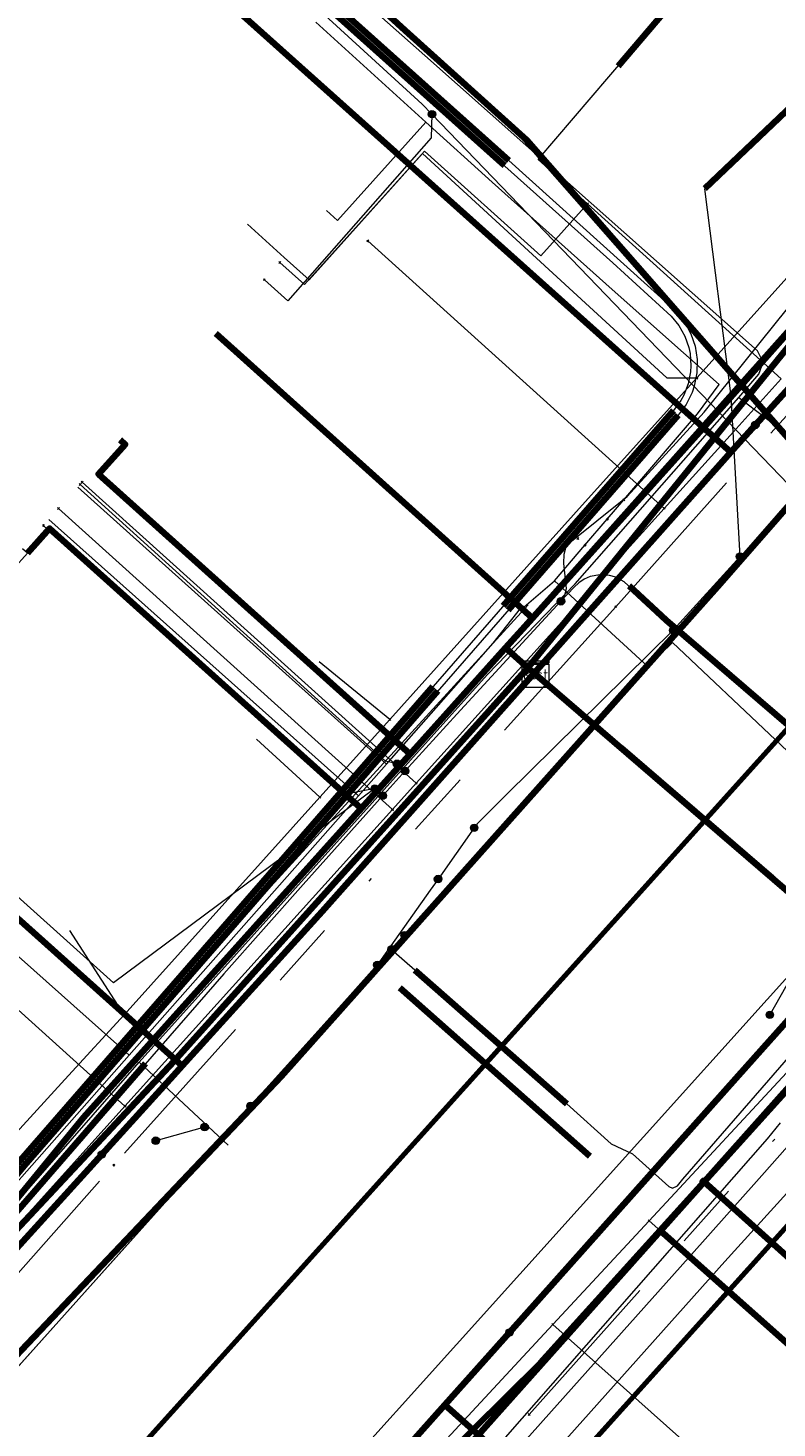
# Model space of a CAD drawing. Header units: metres. Extents: x 98902 to 136161, y 449037 to 499677.
# Tile 143 of 200: x 113537 to 113559, y 483489 to 483532. Entities that reach past the tile are written whole.
import ezdxf
from ezdxf.enums import TextEntityAlignment as Align
from ezdxf.lldxf.tags import DXFTag

# ---------------------------------------------------------------- set-up
doc = ezdxf.new("R2010")
doc.units = ezdxf.units.M
doc.linetypes.add('RI-OVERIG', pattern=[17, 5, -2, 2, -2, 0, -2, 2, -2])
for name, color, linetype, lineweight in [('B-WE-KL-DATA-G', 90, 'KL-DATA-N', 18), ('B-WE-KL-DATA_DUCT-G', 90, 'Continuous', 100), ('B-WE-KL-DATA_HULPSTUK-S', 90, 'Continuous', 25), ('B-WE-KL-DATA_KABELBED-G', 90, 'Continuous', 100), ('B-WE-KL-DATA_MANTELBUIS-G', 90, 'Continuous', 100), ('B-WE-KL-ET_LS-G', 190, 'KL-LS-N', 18), ('B-WE-KL-ET_LS_HULPSTUK-S', 190, 'Continuous', 25), ('B-WE-KL-ET_LS_MANTELBUIS-G', 190, 'Continuous', 100), ('B-WE-KL-ET_MS-G', 130, 'KL-MS-N', 18), ('B-WE-KL-ET_MS_MANTELBUIS-G', 130, 'Continuous', 100), ('B-WE-KL-GAS_LD-G', 50, 'KL-GAS-LD-N', 18), ('B-WE-KL-GAS_LD_HULPSTUK-S', 50, 'Continuous', 25), ('B-WE-KL-GAS_LD_MANTELBUIS-G', 50, 'Continuous', 100), ('B-WE-KL-WATER-G', 170, 'KL-WATER-N', 18), ('B-WE-KL-WATER_HULPSTUK-S', 170, 'Continuous', 25), ('B-WE-OG-INFO-G', 7, 'Continuous', 18), ('B-WE-RI-VRIJVERVAL-G', 210, 'RI-OVERIG', 18), ('B-WE-RI-VRIJVERVAL_HULPSTUK-S', 210, 'Continuous', 25)]:
    doc.layers.add(name, color=color, linetype=linetype, lineweight=lineweight)
doc.layers.add('B-WE-OG-INFO_EIS VOORZORGSMAATREGEL-GV', color=7, linetype='Continuous', lineweight=70, true_color=0xfa194b)
doc.styles.add('NLCS-ISO', font='NLCS-ISO.ttf')
doc.styles.get("Standard").update_dxf_attribs({"font": 'arial.ttf'})
tags = doc.linetypes.add('KL-DATA-N', pattern='A,4,-1,[101,NLCS.SHX,S=0.5,R=0,X=0,Y=0],-1,4,-1,["D",Standard,S=1,R=0,X=-0.25,Y=-0.5],-1.5', length=12.5).pattern_tags.tags
tags[18] = DXFTag(74, 10)
tags = doc.linetypes.add('KL-GAS-LD-N', pattern='A,4,-1,[69,NLCS.SHX,S=0.5,R=0,X=0,Y=0],-1,4,-1,["L",Standard,S=1,R=0,X=0.25,Y=-0.5],-2', length=13).pattern_tags.tags
tags[18] = DXFTag(74, 10)
tags = doc.linetypes.add('KL-LS-N', pattern='A,4,-1,[103,NLCS.SHX,S=0.75,R=0,X=0,Y=0],-1,4,-1,["L",Standard,S=1,R=0,X=0,Y=-0.5],-2', length=13).pattern_tags.tags
tags[18] = DXFTag(74, 10)
tags = doc.linetypes.add('KL-MS-N', pattern='A,4,-1,[103,NLCS.SHX,S=0.75,R=0,X=0,Y=0],-1,4,-1,["M",Standard,S=1,R=0,X=0,Y=-0.5],-2', length=13).pattern_tags.tags
tags[18] = DXFTag(74, 10)
doc.linetypes.add('KL-WATER-N', pattern='A,7,-0.5,[168,NLCS.SHX,S=0.75,R=0,X=0.75,Y=0],-2', length=9.5)

# ---------------------------------------------------------------- blocks, each defined once
blk = doc.blocks.new('SKL-WTB_HULP_KAST-SO')
at = {"color": 0, "linetype": 'ByBlock', "lineweight": 18}
for points in [[(-2, 2), (2, 2), (2, 1.68), (-2, 1.68)], [(-2, 1.52), (2, 1.52), (2, -2), (-2, -2)]]:
    blk.add_lwpolyline(points, close=True, dxfattribs=at)
at = {"color": 0, "linetype": 'ByBlock', "lineweight": 18, "style": 'NLCS-ISO'}
blk.add_text('kast', height=1.5, dxfattribs=at).set_placement((0, 0), align=Align.MIDDLE_CENTER)
at = {"color": 0, "linetype": 'ByBlock', "lineweight": 18, "style": 'NLCS-ISO', "flags": 1}
for tag, p in [('TYPE', (2.5, 0)), ('OMSCHRIJVING', (2.5, -3)), ('LABEL', (2.5, -1.5))]:
    blk.add_attdef(tag, p, '', height=1, dxfattribs=at)
blk = doc.blocks.new('SKL-WTB_HULP_OVERIG-SO')
at = {"color": 0, "linetype": 'ByBlock', "lineweight": 18}
for points in [[(-0.14, 0.14), (0.14, -0.14)], [(0.14, 0.14), (-0.14, -0.14)]]:
    blk.add_lwpolyline(points, dxfattribs=at)
at = {"color": 0, "linetype": 'ByBlock', "lineweight": 18, "style": 'NLCS-ISO', "flags": 1}
for tag, p in [('TYPE', (1.5, 0)), ('OMSCHRIJVING', (1.5, -3)), ('LABEL', (1.5, -1.5))]:
    blk.add_attdef(tag, p, '', height=1, dxfattribs=at)
blk = doc.blocks.new('SKL-WTB_HULP_MOF-SO')
at = {"linetype": 'ByBlock', "lineweight": 18}
h = blk.add_hatch(color=0, dxfattribs=at)
h.dxf.hatch_style = 1
h.paths.add_polyline_path([(-0.5625, 0, 1), (0.5625, 0, 1)])
at = {"color": 0, "linetype": 'ByBlock', "lineweight": 18}
blk.add_circle((0, 0), 0.5625, dxfattribs=at)
at = {"color": 0, "linetype": 'ByBlock', "lineweight": 18, "style": 'NLCS-ISO', "flags": 1}
for tag, p in [('TYPE', (1.5, 0)), ('OMSCHRIJVING', (1.5, -3)), ('LABEL', (1.5, -1.5))]:
    blk.add_attdef(tag, p, '', height=1, dxfattribs=at)
blk = doc.blocks.new('SRI-HULP_OVERIG-SO')
at = {"color": 0, "linetype": 'ByBlock', "lineweight": 18}
for points in [[(-0.14, 0.14), (0.14, -0.14)], [(0.14, 0.14), (-0.14, -0.14)]]:
    blk.add_lwpolyline(points, dxfattribs=at)
at = {"color": 0, "linetype": 'ByBlock', "lineweight": 18, "style": 'NLCS-ISO', "flags": 1}
for tag, p in [('TYPE', (1.5, 0)), ('OMSCHRIJVING', (1.5, -3)), ('LABEL', (1.5, -1.5))]:
    blk.add_attdef(tag, p, '', height=1, dxfattribs=at)

msp = doc.modelspace()

# ---------------------------------------------------------------- linework, layer by layer
at = {"layer": 'B-WE-KL-DATA-G', "flags": 128}
for points in [[(113595.25, 483581.241), (113601.538, 483575.678), (113604.783, 483572.807), (113603.052, 483570.736), (113591.74, 483558.351), (113589.698, 483556.115), (113585.391, 483551.398), (113583.494, 483549.321), (113575.683, 483540.579), (113570.136, 483534.606), (113568.794, 483532.823), (113551.793, 483513.756), (113550.988, 483512.86), (113551.658, 483512.258), (113551.89, 483512.068)], [(113551.89, 483512.068), (113551.658, 483512.258), (113541.009, 483500.414), (113530.31, 483488.99), (113532.117, 483491.197), (113538.292, 483498.739), (113546.644, 483508.028), (113548.115, 483509.664), (113550.988, 483512.86), (113551.793, 483513.756), (113568.794, 483532.823), (113570.136, 483534.606), (113575.683, 483540.579), (113583.494, 483549.321), (113585.391, 483551.398), (113589.698, 483556.115), (113580.265, 483564.831)], [(113551.89, 483512.068), (113551.658, 483512.258), (113541.009, 483500.414), (113530.31, 483488.99), (113532.117, 483491.197), (113538.292, 483498.739), (113546.644, 483508.028), (113548.115, 483509.664), (113550.988, 483512.86), (113551.793, 483513.756), (113568.794, 483532.823), (113570.136, 483534.606), (113575.683, 483540.579), (113583.494, 483549.321), (113585.391, 483551.398), (113575.93, 483560.14)], [(113594.62, 483555.41), (113583.14, 483542.66), (113581.9, 483541.29), (113571.73, 483530.18), (113559.79, 483517.41), (113555.04, 483512.12), (113547.95, 483504.22)], [(113551.89, 483512.068), (113551.658, 483512.258), (113541.009, 483500.414), (113530.31, 483488.99), (113532.117, 483491.197), (113538.292, 483498.739), (113546.644, 483508.028), (113548.115, 483509.664), (113550.988, 483512.86), (113551.793, 483513.756), (113568.794, 483532.823), (113570.136, 483534.606), (113575.683, 483540.579), (113566.378, 483549.081)], [(113551.89, 483512.068), (113551.658, 483512.258), (113541.009, 483500.414), (113530.31, 483488.99), (113532.117, 483491.197), (113538.292, 483498.739), (113546.644, 483508.028), (113548.115, 483509.664), (113550.988, 483512.86), (113551.793, 483513.756), (113568.794, 483532.823), (113570.136, 483534.606), (113575.683, 483540.579), (113566.378, 483549.081)], [(113551.793, 483513.756), (113568.794, 483532.823), (113570.136, 483534.606)], [(113551.793, 483513.756), (113568.794, 483532.823), (113570.136, 483534.606)], [(113545.284, 483531.682), (113548.592, 483528.674)], [(113556.733, 483478.741), (113547.891, 483486.632), (113549.82, 483488.795), (113555.643, 483495.327), (113562.331, 483502.827), (113569.634, 483511.721), (113577.808, 483520.507), (113585.774, 483529.07), (113586.168, 483529.493), (113585.949, 483529.697)], [(113585.949, 483529.697), (113586.168, 483529.493), (113585.774, 483529.07), (113577.808, 483520.507), (113569.634, 483511.721), (113562.331, 483502.827), (113555.643, 483495.327), (113549.82, 483488.795), (113558.664, 483480.905)], [(113565.137, 483487.694), (113564.739, 483487.245), (113555.643, 483495.327), (113562.331, 483502.827), (113569.634, 483511.721), (113577.808, 483520.507), (113585.774, 483529.07), (113586.168, 483529.493), (113585.949, 483529.697)], [(113545.605, 483526.018), (113545.935, 483525.72), (113548.592, 483528.674)], [(113554.547, 483517.316), (113556.76, 483519.896), (113557.413, 483520.78), (113554.198, 483523.636), (113550.58, 483526.867), (113548.592, 483528.674)], [(113551.89, 483512.068), (113551.658, 483512.258), (113541.009, 483500.414), (113530.31, 483488.99), (113532.117, 483491.197), (113538.292, 483498.739), (113546.644, 483508.028), (113548.115, 483509.664), (113550.988, 483512.86), (113551.793, 483513.756), (113542.27, 483522.315)], [(113539.399, 483519.115), (113539.548, 483518.981), (113538.745, 483518.089), (113548.115, 483509.664), (113546.644, 483508.028), (113538.292, 483498.739), (113532.117, 483491.197), (113530.31, 483488.99), (113541.009, 483500.414), (113551.658, 483512.258), (113551.89, 483512.068)], [(113538.123, 483517.696), (113547.404, 483509.367)], [(113554.048, 483516.734), (113554.547, 483517.316)], [(113537.247, 483516.722), (113546.56, 483508.411)], [(113553.376, 483515.949), (113554.048, 483516.734)], [(113551.89, 483512.068), (113551.658, 483512.258), (113541.009, 483500.414), (113530.31, 483488.99), (113532.117, 483491.197), (113538.292, 483498.739), (113546.644, 483508.028), (113537.275, 483516.452), (113536.606, 483515.709), (113536.457, 483515.843)], [(113533.858, 483512.959), (113534.011, 483512.822), (113536.606, 483515.709), (113537.275, 483516.452), (113546.644, 483508.028), (113538.292, 483498.739), (113532.117, 483491.197), (113530.31, 483488.99), (113541.009, 483500.414), (113551.658, 483512.258), (113551.89, 483512.068)], [(113552.455, 483514.876), (113553.376, 483515.949)], [(113547.404, 483509.367), (113550.616, 483513.002), (113551.437, 483514.04), (113551.474, 483514.03), (113552.455, 483514.876)], [(113552.455, 483514.876), (113555.267, 483512.301), (113556.004, 483513.025), (113562.201, 483507.168), (113564.595, 483505.111)], [(113550.988, 483512.86), (113551.793, 483513.756)], [(113550.988, 483512.86), (113551.793, 483513.756)], [(113548.115, 483509.664), (113550.988, 483512.86)], [(113548.115, 483509.664), (113550.988, 483512.86)], [(113551.89, 483512.068), (113551.658, 483512.258), (113541.009, 483500.414), (113530.31, 483488.99), (113527.472, 483485.825), (113523.419, 483481.304), (113522.276, 483482.319), (113521.656, 483481.631), (113520.946, 483481.208), (113519.523, 483480.573), (113517.618, 483479.939), (113515.963, 483478.698), (113515.059, 483478.701), (113514.508, 483478.402), (113512.867, 483476.641), (113501.494, 483486.896), (113501.064, 483486.419)], [(113551.89, 483512.068), (113551.658, 483512.258), (113541.009, 483500.414), (113530.31, 483488.99), (113527.472, 483485.825), (113517.808, 483494.538)], [(113551.89, 483512.068), (113551.658, 483512.258), (113541.009, 483500.414), (113530.31, 483488.99), (113527.472, 483485.825), (113517.808, 483494.538)], [(113539.664, 483500.605), (113529.762, 483509.429), (113530.343, 483510.074)], [(113546.644, 483508.028), (113548.115, 483509.664)], [(113546.644, 483508.028), (113548.115, 483509.664)], [(113547.56, 483503.79), (113548.26, 483503.18), (113552.83, 483499.15), (113554.16, 483497.94), (113554.81, 483497.64), (113555.9, 483496.66), (113556.01, 483496.61), (113556.16, 483496.68), (113556.32, 483496.88), (113561.95, 483503.37), (113567.17, 483508.88), (113568.72, 483509.73), (113569.67, 483509.73), (113570.69, 483509.46), (113612.36, 483488.98), (113612.36, 483488.97)], [(113546.56, 483508.411), (113547.404, 483509.367)], [(113539.664, 483500.605), (113546.56, 483508.411)], [(113532.117, 483491.197), (113538.292, 483498.739), (113546.644, 483508.028)], [(113532.117, 483491.197), (113538.292, 483498.739), (113546.644, 483508.028)], [(113488.18, 483450.69), (113514.43, 483480.34), (113526.48, 483480.25), (113528.48, 483482.48), (113547.56, 483503.79)], [(113533.135, 483493.214), (113539.664, 483500.605)], [(113549.48, 483487.392), (113558.869, 483498.095), (113559.255, 483498.573)]]:
    msp.add_lwpolyline(points, dxfattribs=at)
at = {"layer": 'B-WE-KL-DATA_DUCT-G', "flags": 128}
for points in [[(113574.836, 483537.874), (113560.176, 483522.773), (113551.658, 483512.258), (113541.009, 483500.414), (113530.31, 483488.99), (113523.419, 483481.304), (113522.276, 483482.319), (113521.656, 483481.631), (113520.946, 483481.208), (113519.523, 483480.573), (113517.618, 483479.939), (113515.963, 483478.698), (113509.113, 483471.045), (113500.916, 483462.642), (113497.603, 483458.222), (113497.349, 483456.839), (113489.319, 483445.104), (113489.015, 483442.957), (113480.176, 483433.028), (113477.134, 483429.843), (113471.78, 483423.944), (113452.106, 483402.038)], [(113574.836, 483537.874), (113560.176, 483522.773), (113551.658, 483512.258), (113541.009, 483500.414), (113530.31, 483488.99), (113523.419, 483481.304), (113522.276, 483482.319), (113521.656, 483481.631), (113520.946, 483481.208), (113519.523, 483480.573), (113517.618, 483479.939), (113515.963, 483478.698), (113509.113, 483471.045), (113500.916, 483462.642), (113497.603, 483458.222), (113497.349, 483456.839), (113489.319, 483445.104), (113489.015, 483442.957), (113480.176, 483433.028), (113477.134, 483429.843), (113471.78, 483423.944), (113452.106, 483402.038)], [(113568.794, 483532.823), (113557.182, 483519.75), (113538.292, 483498.739), (113530.31, 483488.99), (113523.419, 483481.304), (113522.276, 483482.319), (113521.656, 483481.631), (113520.946, 483481.208), (113519.523, 483480.573), (113517.618, 483479.939), (113515.963, 483478.698), (113509.113, 483471.045), (113500.916, 483462.642), (113497.603, 483458.222), (113497.349, 483456.839), (113489.319, 483445.104), (113489.015, 483442.957), (113480.176, 483433.028), (113477.134, 483429.843), (113471.78, 483423.944), (113452.106, 483402.038)], [(113568.794, 483532.823), (113557.182, 483519.75), (113538.292, 483498.739), (113530.31, 483488.99), (113523.419, 483481.304), (113522.276, 483482.319), (113521.656, 483481.631), (113520.946, 483481.208), (113519.523, 483480.573), (113517.618, 483479.939), (113515.963, 483478.698), (113509.113, 483471.045), (113500.916, 483462.642), (113497.603, 483458.222), (113497.349, 483456.839), (113489.319, 483445.104), (113489.015, 483442.957), (113480.176, 483433.028), (113477.134, 483429.843), (113471.78, 483423.944), (113452.106, 483402.038)]]:
    msp.add_lwpolyline(points, dxfattribs=at)
at = {"layer": 'B-WE-KL-DATA_KABELBED-G', "flags": 128}
for points in [[(113470.343, 483590.445), (113470.758, 483590.136), (113487.098, 483577.966), (113517.426, 483556.499), (113526.937, 483550.605), (113530.238, 483547.617), (113547.966, 483531.429), (113551.625, 483528.129), (113558.826, 483519.925), (113567.256, 483510.323), (113567.5, 483510.11), (113568.324, 483509.391)], [(113551.658, 483512.258), (113560.176, 483522.773), (113574.836, 483537.874), (113584.021, 483548.562), (113592.407, 483558.006), (113606.318, 483573.962)], [(113558.5, 483519.566), (113558.009, 483519.025), (113557.764, 483518.749), (113557.764, 483518.749), (113537.57, 483536.824), (113537.37, 483536.6)], [(113551.793, 483513.756), (113568.794, 483532.823), (113570.136, 483534.606)], [(113551.847, 483512.097), (113551.847, 483512.098), (113557.764, 483518.749), (113558.009, 483519.025), (113558.5, 483519.566), (113558.826, 483519.925), (113569.725, 483531.93)], [(113551.592, 483528.159), (113567.256, 483510.323)], [(113542.27, 483522.315), (113551.793, 483513.756)], [(113539.399, 483519.115), (113539.548, 483518.981), (113538.745, 483518.089), (113548.115, 483509.664)], [(113546.644, 483508.028), (113537.275, 483516.452), (113536.606, 483515.709)], [(113550.988, 483512.86), (113551.793, 483513.756)], [(113548.115, 483509.664), (113550.988, 483512.86)], [(113551.658, 483512.258), (113550.988, 483512.86)], [(113494.841, 483451.825), (113495.358, 483452.44), (113495.875, 483457.483), (113496.545, 483458.223), (113500, 483462.034), (113514.946, 483478.524), (113522.68, 483478.29), (113524.597, 483481.921), (113526.624, 483484.155), (113534.789, 483493.155), (113538.843, 483497.623), (113540.999, 483500), (113541.262, 483500.29), (113545.472, 483504.93), (113551.847, 483512.097)], [(113530.31, 483488.99), (113541.009, 483500.414), (113551.658, 483512.258)], [(113551.658, 483512.258), (113551.89, 483512.068)], [(113562.498, 483502.939), (113561.436, 483503.852), (113554.233, 483510.048), (113551.847, 483512.098), (113551.847, 483512.098)], [(113554.46, 483509.852), (113559.009, 483505.939)], [(113538.843, 483497.623), (113540.999, 483500), (113541.262, 483500.29), (113530.856, 483509.613)], [(113546.644, 483508.028), (113548.115, 483509.664)], [(113532.117, 483491.197), (113538.292, 483498.739), (113546.644, 483508.028)], [(113561.436, 483503.852), (113557.997, 483499.996), (113551.107, 483492.269), (113549.164, 483490.089), (113544.551, 483484.916)], [(113535.978, 483473.868), (113545.073, 483484.449), (113548.312, 483487.66), (113550.003, 483489.337), (113552.043, 483491.36), (113556.957, 483496.802), (113559.844, 483500), (113562.498, 483502.939)], [(113555.643, 483495.327), (113562.331, 483502.827)], [(113556.957, 483496.802), (113565.78, 483488.869)], [(113549.82, 483488.795), (113555.643, 483495.327)], [(113565.137, 483487.694), (113564.739, 483487.245), (113555.643, 483495.327)], [(113551.107, 483492.269), (113549.164, 483490.089), (113550.003, 483489.337), (113558.995, 483481.277)]]:
    msp.add_lwpolyline(points, dxfattribs=at)
at = {"layer": 'B-WE-KL-DATA_MANTELBUIS-G', "flags": 128}
for points in [[(113551.592, 483528.159), (113567.256, 483510.323)], [(113554.46, 483509.852), (113559.009, 483505.939)]]:
    msp.add_lwpolyline(points, dxfattribs=at)
at = {"layer": 'B-WE-KL-ET_LS-G', "flags": 128}
for points in [[(113749.386, 483431.678), (113748.613, 483431.666), (113748.265, 483431.517), (113748.121, 483431.166), (113748.121, 483422.477), (113748.116, 483422.431), (113748.1, 483422.387), (113747.917, 483422.024), (113747.274, 483421.113), (113746.524, 483420.241), (113744.022, 483417.668), (113743.853, 483417.407), (113743.796, 483417.102), (113743.76, 483416.91), (113743.654, 483416.747), (113736.444, 483409.331), (113736.321, 483409.239), (113736.176, 483409.188), (113735.172, 483409.002), (113734.2, 483409.099), (113733.454, 483409.413), (113733.266, 483409.539), (113732.982, 483409.624), (113732.699, 483409.533), (113732.677, 483409.516), (113732.655, 483409.498), (113731.804, 483408.744), (113727.642, 483405.026), (113726.61, 483404.14), (113713.671, 483390.896), (113700.49, 483377.263), (113697.551, 483374.282), (113684.066, 483360.61), (113677.889, 483354.367), (113677.539, 483354.219), (113677.185, 483354.36), (113672.913, 483358.496), (113669.028, 483362.257), (113663.024, 483368.069), (113653.943, 483376.861), (113651.504, 483379.222), (113648.162, 483382.332), (113648.118, 483382.391), (113648.099, 483382.461), (113647.981, 483383.819), (113647.934, 483383.99), (113647.831, 483384.135), (113642.025, 483389.755), (113639.724, 483391.982), (113638.996, 483392.682), (113625.165, 483405.995), (113624.483, 483406.672), (113613.135, 483417.955), (113611.307, 483419.879), (113585.845, 483434.311), (113585.027, 483434.775), (113580.414, 483437.39), (113580.261, 483437.446), (113580.097, 483437.45), (113574.212, 483436.619), (113573.998, 483436.635), (113573.811, 483436.74), (113570.833, 483439.377), (113570.425, 483439.739), (113547.553, 483459.999), (113547.386, 483460.34), (113547.506, 483460.7), (113549.737, 483463.286), (113549.857, 483463.65), (113549.684, 483463.993), (113536.267, 483475.246), (113534.647, 483476.496), (113525.98, 483483.626), (113525.799, 483483.971), (113525.921, 483484.341), (113534.425, 483494.062), (113539.972, 483500.399), (113550.433, 483512.045), (113553.084, 483514.786), (113558, 483520.396), (113558.609, 483521.092), (113558.732, 483521.452), (113558.565, 483521.795), (113548.563, 483530.676), (113547.441, 483531.672), (113541.299, 483537.126), (113529.669, 483547.319), (113526.605, 483550.167), (113526.36, 483550.292), (113526.087, 483550.268), (113524.697, 483549.739), (113524.42, 483549.61), (113523.913, 483549.166), (113512.109, 483533.504), (113508.254, 483528.313), (113505.567, 483524.695), (113504.921, 483524.145), (113490.232, 483515.168), (113490.019, 483515.462), (113485.29, 483518.936), (113483.193, 483520.937), (113481.112, 483522.922), (113474.006, 483529.024), (113454.687, 483545.614), (113454.11, 483546.109), (113435.466, 483562.12), (113434.925, 483562.593), (113421.572, 483574.29), (113417.187, 483578.018), (113416.308, 483578.765), (113414.922, 483579.944), (113408.27, 483585.6), (113397.672, 483594.776), (113397.262, 483595.131), (113395.849, 483596.408), (113394.531, 483597.776), (113393.416, 483599.32), (113392.051, 483602.247), (113391.587, 483603.947), (113391.319, 483605.578), (113391.191, 483607.551), (113390.934, 483611.397), (113392.313, 483614.724), (113404.95, 483631.542)], [(113552.653, 483514.262), (113552.771, 483514.438), (113552.821, 483514.644), (113552.739, 483515.397), (113552.755, 483515.679), (113552.824, 483515.952), (113554.642, 483517.412), (113556.96, 483519.95), (113560.29, 483524.09), (113565.65, 483530.05), (113568.09, 483533.45), (113573.27, 483538.63), (113573.28, 483538.63), (113573.27, 483538.63), (113577.65, 483543.01), (113577.77, 483543.16), (113581.376, 483547.654), (113582.93, 483549.59), (113583.608, 483550.328), (113585.16, 483552), (113585.16, 483552.01), (113585.16, 483552), (113586.32, 483553.25), (113587.1, 483553.22), (113590.15, 483556.53), (113590.39, 483557.67), (113591.49, 483558.85), (113595.01, 483562.66), (113595.01, 483562.67)], [(113709.63, 483420.86), (113709.63, 483420.87), (113704.975, 483425.175), (113701.5, 483428.39), (113691.67, 483437.83), (113685.51, 483443.87), (113677.07, 483452.1), (113668.67, 483460.08), (113658.05, 483465.91), (113644.49, 483472.07), (113640.37, 483474.01), (113639.79, 483474.29), (113634.49, 483476.8), (113634.287, 483476.927), (113633.905, 483477.109), (113606.878, 483490.784), (113606.44, 483491.01), (113597.53, 483495.79), (113594.54, 483497.23), (113590.79, 483498.45), (113589.432, 483499.157), (113575.18, 483506.58), (113573.92, 483506.31), (113568.35, 483510.14), (113567.85, 483510.4), (113560.22, 483517.05), (113560.02, 483517.23), (113548.775, 483528.914), (113548.48, 483529.22), (113545.552, 483531.892), (113534.06, 483542.38), (113534.06, 483542.39), (113532.17, 483544.1), (113532.17, 483544.11), (113529.37, 483546.66), (113526.86, 483548.94), (113526.64, 483548.68)], [(113558.04, 483515.61), (113557.77, 483520.43), (113556.98, 483526.67), (113562.89, 483532.29), (113562.9, 483532.3), (113566.35, 483531.52), (113567.42, 483530.57), (113569.74, 483528.78), (113574.75, 483524.91), (113579.36, 483521.36), (113579.62, 483520.59), (113579.63, 483520.6)], [(113548.775, 483528.914), (113548.752, 483528.2), (113544.438, 483523.299), (113543.733, 483523.935)], [(113558, 483520.396), (113559.585, 483519.192), (113560.169, 483519.005)], [(113547.724, 483509.375), (113547.375, 483509.456), (113538.195, 483517.776)], [(113547.056, 483508.631), (113546.093, 483508.443), (113537.085, 483516.541)], [(113558.04, 483515.61), (113556.03, 483513.39), (113551.02, 483508.45), (113550.13, 483507.57), (113550.044, 483507.448), (113548.957, 483505.907), (113548.72, 483505.57), (113547.13, 483503.32), (113544.99, 483500.94), (113543.316, 483499.083), (113542.98, 483498.71), (113533.47, 483488.55), (113531.87, 483486.841), (113529.21, 483484), (113528.11, 483482.82), (113525.81, 483480.28), (113523.42, 483481.65), (113520.99, 483480.75), (113519.31, 483481.58), (113518.63, 483480.89), (113518.12, 483481.31), (113517.137, 483481.315), (113517.115, 483481.318), (113517.111, 483481.329)], [(113588.362, 483500.395), (113588.109, 483500.5), (113587.841, 483500.556), (113587.247, 483500.557), (113586.928, 483500.579), (113586.611, 483500.626), (113586.3, 483500.7), (113585.996, 483500.8), (113585.701, 483500.925), (113580.218, 483503.761), (113574.746, 483506.62), (113569.287, 483509.502), (113569.01, 483509.609), (113568.815, 483509.638), (113568.52, 483509.616), (113568.33, 483509.559), (113568.073, 483509.414), (113567.926, 483509.281), (113565.499, 483506.725), (113565.283, 483506.551), (113565.118, 483506.468), (113564.849, 483506.398), (113564.572, 483506.398), (113564.303, 483506.469), (113564.138, 483506.552), (113563.989, 483506.663), (113556.391, 483513.202), (113555.82, 483513.699), (113554.557, 483514.851), (113554.3, 483514.989), (113554.112, 483515.042), (113553.821, 483515.061), (113553.535, 483515.005), (113553.356, 483514.928), (113553.193, 483514.821), (113553.05, 483514.688), (113552.653, 483514.262)], [(113551.665, 483514.152), (113540.01, 483501.39), (113536.56, 483497.23), (113533.85, 483493.96), (113526.1, 483484.63), (113523.42, 483481.65), (113520.99, 483480.75), (113519.31, 483481.58), (113518.63, 483480.89), (113518.12, 483481.31), (113517.137, 483481.315)], [(113552.653, 483514.262), (113549.52, 483510.867), (113547.964, 483509.159), (113547.517, 483508.665), (113547.293, 483508.418), (113544.897, 483505.747), (113542.518, 483503.06), (113529.854, 483488.525), (113527.454, 483485.771)], [(113547.056, 483508.631), (113539.198, 483502.787), (113531.191, 483509.986)], [(113547.964, 483509.159), (113547.724, 483509.375)], [(113583.16, 483503.11), (113583.16, 483503.12), (113579.89, 483504.74), (113575.16, 483507.3), (113572.83, 483508.3), (113571.89, 483508.73), (113571.73, 483508.81), (113570.57, 483508.87), (113569.41, 483508.57), (113568.27, 483507.31), (113563.3, 483502.17), (113562.97, 483501.8), (113561.593, 483500.251), (113560.539, 483499.065), (113559.85, 483498.29), (113558.776, 483497.081), (113556.91, 483494.98), (113552.12, 483489.62), (113549.16, 483486.306), (113548.27, 483485.31), (113546.92, 483483.735)], [(113547.293, 483508.418), (113547.056, 483508.631)], [(113560.051, 483503.786), (113558.935, 483501.822)], [(113539.972, 483500.399), (113542.641, 483497.902)], [(113541.937, 483498.448), (113540.467, 483498.037)]]:
    msp.add_lwpolyline(points, dxfattribs=at)
at = {"layer": 'B-WE-KL-ET_LS_MANTELBUIS-G', "flags": 128}
for points in [[(113526.318, 483549.465), (113526.783, 483549.157), (113527.232, 483548.828), (113527.666, 483548.477), (113551.085, 483527.519)], [(113526.212, 483549.296), (113526.668, 483548.994), (113527.109, 483548.671), (113527.534, 483548.327), (113550.951, 483527.371)], [(113562.89, 483532.29), (113556.98, 483526.68)], [(113556.037, 483520.005), (113550.916, 483514.124)], [(113556.179, 483519.863), (113551.067, 483513.993)], [(113556.391, 483513.202), (113555.82, 483513.699), (113554.705, 483514.724)], [(113562.706, 483507.767), (113556.391, 483513.202)], [(113548.804, 483511.7), (113523.843, 483483.042), (113521.483, 483480.649), (113518.892, 483478.507), (113516.097, 483476.64)], [(113548.955, 483511.569), (113523.993, 483482.91), (113521.618, 483480.502), (113519.012, 483478.347), (113516.199, 483476.468)], [(113548.26, 483503.17), (113552.83, 483499.15)], [(113553.52, 483497.57), (113547.81, 483502.63)], [(113540.158, 483500.357), (113532.55, 483491.605)]]:
    msp.add_lwpolyline(points, dxfattribs=at)
at = {"layer": 'B-WE-KL-ET_MS-G', "flags": 128}
for points in [[(113608.628, 483572.443), (113599.19, 483561.93), (113597.76, 483560.48), (113593.48, 483555.85), (113589.98, 483552.08), (113581.82, 483542.72), (113577.68, 483537.96), (113571.91, 483531.33), (113560.77, 483518.55), (113552.55, 483509.31), (113543.45, 483499.09), (113535.97, 483491.23), (113534.65, 483489.85), (113523.05, 483477.68), (113519.57, 483473.72), (113500.31, 483451.9), (113498.66, 483449.84), (113498.2, 483449.35), (113497.35, 483448.69), (113496.48, 483448.13), (113495.46, 483447.7), (113494.39, 483447.37), (113493.27, 483447.21), (113492.02, 483447.27), (113490.74, 483447.46), (113489.59, 483447.87), (113488.42, 483448.51), (113486.81, 483449.66), (113470.14, 483462.58), (113465.438, 483467.761)], [(113515.83, 483480.7), (113525.5, 483481.13), (113528.47, 483482.48), (113538.41, 483493.57), (113554.99, 483512.07), (113559.79, 483517.42), (113571.37, 483529.78), (113571.63, 483530.07), (113581.79, 483541.19), (113607.97, 483570.07), (113609.581, 483571.816)], [(113514.951, 483557.63), (113515.786, 483557.071), (113516.607, 483556.492), (113517.413, 483555.893), (113524.441, 483550.533), (113525.018, 483550.102), (113525.609, 483549.69), (113526.668, 483548.994), (113527.109, 483548.671), (113527.534, 483548.327), (113554.209, 483524.44), (113555.967, 483522.843), (113556.2, 483522.559), (113556.379, 483522.239), (113556.5, 483521.892), (113556.536, 483521.712), (113556.562, 483521.346), (113556.55, 483521.163), (113556.478, 483520.803), (113556.345, 483520.461), (113556.256, 483520.3), (113556.037, 483520.005), (113523.843, 483483.042), (113521.483, 483480.649), (113518.892, 483478.507), (113515.222, 483476.067), (113514.395, 483475.428), (113513.618, 483474.729), (113512.898, 483473.971), (113499.851, 483459.192), (113499.582, 483458.913), (113499.289, 483458.658), (113498.974, 483458.431), (113498.64, 483458.233), (113497.923, 483457.892), (113497.573, 483457.685), (113497.244, 483457.447), (113496.937, 483457.181), (113495.948, 483456.148), (113495.178, 483455.475), (113494.35, 483454.873), (113493.472, 483454.348), (113492.77, 483454.007), (113492.043, 483453.723), (113491.296, 483453.499), (113490.533, 483453.337), (113489.759, 483453.238), (113487.485, 483453.044), (113485.763, 483452.915), (113485.327, 483452.906), (113484.891, 483452.936), (113484.46, 483453.005), (113484.037, 483453.113), (113480.141, 483454.532), (113479.722, 483454.705), (113479.318, 483454.912), (113478.933, 483455.152), (113478.57, 483455.424), (113476.816, 483456.879), (113475.1, 483458.379), (113473.423, 483459.921), (113471.647, 483461.687), (113469.836, 483463.417), (113467.484, 483465.583), (113466.995, 483466.074), (113466.052, 483467.089), (113465.563, 483467.58), (113465.056, 483468.052)], [(113525.438, 483550.05), (113526.783, 483549.157), (113527.232, 483548.828), (113527.666, 483548.477), (113551.085, 483527.519), (113555.968, 483523.115), (113556.247, 483522.826), (113556.367, 483522.664), (113556.561, 483522.311), (113556.69, 483521.931), (113556.751, 483521.533), (113556.742, 483521.131), (113556.663, 483520.737), (113556.597, 483520.546), (113556.418, 483520.186), (113556.179, 483519.863), (113523.993, 483482.91), (113521.618, 483480.502), (113519.012, 483478.347), (113515.338, 483475.904), (113514.523, 483475.275), (113513.758, 483474.585), (113513.048, 483473.839), (113500.001, 483459.06), (113499.719, 483458.767), (113499.413, 483458.501), (113499.083, 483458.264), (113498.734, 483458.057), (113498.017, 483457.715), (113497.683, 483457.518), (113497.368, 483457.291), (113497.075, 483457.036), (113496.087, 483456.004), (113495.303, 483455.318), (113494.46, 483454.706), (113493.566, 483454.172), (113492.85, 483453.823), (113492.108, 483453.534), (113491.345, 483453.306), (113490.566, 483453.14), (113489.777, 483453.038), (113488.162, 483452.901), (113487.898, 483452.868), (113487.639, 483452.812), (113487.386, 483452.733), (113487.141, 483452.631), (113486.907, 483452.507), (113486.685, 483452.363), (113486.476, 483452.199), (113486.283, 483452.017), (113486.108, 483451.818), (113485.869, 483451.498), (113485.656, 483451.159), (113485.471, 483450.805), (113485.315, 483450.437), (113485.189, 483450.058), (113485.131, 483449.765), (113485.124, 483449.466), (113485.169, 483449.17), (113485.264, 483448.887), (113485.33, 483448.753), (113485.494, 483448.503), (113485.699, 483448.286), (113486.319, 483447.819), (113487.353, 483447.11)]]:
    msp.add_lwpolyline(points, dxfattribs=at)
at = {"layer": 'B-WE-KL-ET_MS_MANTELBUIS-G', "flags": 128}
msp.add_lwpolyline([(113589.98, 483552.08), (113575.1, 483534.99), (113557.44, 483514.79), (113544.24, 483499.97), (113529.54, 483484.49), (113523.06, 483477.69)], dxfattribs=at)
at = {"layer": 'B-WE-KL-GAS_LD-G', "flags": 128}
for points in [[(113530.382, 483488.919), (113532.897, 483491.708), (113539.542, 483499.075), (113547.588, 483507.995), (113548.303, 483508.788), (113555.762, 483517.057), (113557.739, 483519.248), (113559.28, 483520.956), (113553.45, 483526.214), (113551.965, 483527.553), (113559.402, 483536.264)], [(113553.45, 483526.214), (113552.044, 483524.654), (113548.553, 483527.802), (113544.937, 483523.792), (113544.2, 483524.454)], [(113555.762, 483517.057), (113546.845, 483525.101)], [(113548.303, 483508.788), (113538.256, 483517.844)], [(113547.588, 483507.995), (113537.545, 483517.053)], [(113539.542, 483499.075), (113526.686, 483510.672), (113528.024, 483512.16)], [(113540.35, 483479.506), (113544.662, 483484.153), (113545.002, 483484.52), (113552.412, 483492.508), (113555.304, 483495.625), (113559.829, 483500.503), (113562.277, 483503.142), (113565.201, 483506.295), (113569.568, 483507.652), (113578.53, 483503.215), (113585.43, 483499.796)], [(113555.304, 483495.625), (113563.843, 483488.042), (113566.956, 483491.548), (113567.629, 483490.95)], [(113558.609, 483481.596), (113557.863, 483482.261), (113560.538, 483485.261), (113552.412, 483492.508)]]:
    msp.add_lwpolyline(points, dxfattribs=at)
at = {"layer": 'B-WE-KL-GAS_LD_MANTELBUIS-G', "flags": 128}
msp.add_lwpolyline([(113554.378, 483530.362), (113558.525, 483535.237)], dxfattribs=at)
at = {"layer": 'B-WE-KL-WATER-G', "flags": 128}
for points in [[(113575.786, 483541.974), (113567.951, 483533.451), (113567.683, 483533.153), (113556.739, 483520.979), (113553.386, 483517.249), (113547.503, 483510.704), (113545.403, 483508.368), (113539.52, 483501.824), (113537.839, 483500), (113529.132, 483490.462), (113528.592, 483489.87), (113524.847, 483485.768), (113520.628, 483481.089), (113517.515, 483481.511), (113514.474, 483481.924), (113512.852, 483480.081), (113500, 483465.1), (113495.456, 483460.018), (113495.151, 483458.983), (113492.953, 483451.516), (113487.945, 483445.915), (113487.486, 483445.402), (113487.107, 483443.327), (113483.573, 483439.376), (113483.311, 483439.074), (113483.048, 483438.772), (113475.176, 483429.72), (113474.979, 483429.494), (113467.629, 483421.042), (113466.973, 483420.287), (113455.884, 483407.536), (113455.622, 483407.235), (113448.582, 483399.14), (113445.291, 483395.496), (113444.889, 483395.05), (113437.248, 483386.59), (113436.846, 483386.145), (113421.369, 483369.006), (113421.234, 483368.857), (113414.045, 483360.895), (113413.777, 483360.599), (113406.471, 483352.509), (113405.868, 483351.841), (113390.855, 483335.217), (113390.386, 483334.697), (113382.896, 483326.403), (113382.695, 483326.18), (113376.848, 483319.706), (113375.259, 483317.94), (113374.858, 483317.494), (113365.034, 483306.776)], [(113543.223, 483525.605), (113544.334, 483524.604), (113545.078, 483523.936), (113548.487, 483527.729), (113555.842, 483520.979), (113556.739, 483520.979)], [(113587.055, 483512.335), (113584.552, 483513.845), (113568.202, 483512.661), (113499.066, 483435.893), (113454.274, 483385.153), (113383.372, 483305.88), (113333.282, 483250)], [(113547.503, 483510.704), (113545.384, 483512.44)], [(113573.448, 483511.942), (113571.856, 483510.147), (113562.649, 483500), (113562.045, 483499.332), (113561.845, 483499.111), (113559.934, 483496.998), (113557.587, 483494.403), (113551.884, 483488.024), (113550.353, 483486.311), (113550.292, 483486.244), (113548.736, 483484.539), (113542.789, 483478.026), (113538.733, 483473.584), (113504.337, 483435.911), (113503.187, 483434.651), (113500.419, 483431.62), (113500, 483431.115), (113496.06, 483426.552), (113492.681, 483422.638), (113488.535, 483417.935), (113479.307, 483407.467), (113478.3, 483406.325), (113477.815, 483405.785), (113469.41, 483396.422), (113467.48, 483394.273), (113465.39, 483391.999), (113464.45, 483390.978), (113464.125, 483390.624), (113458.139, 483384.113), (113456.913, 483382.779), (113455.734, 483381.406), (113451.954, 483377.005), (113449.164, 483373.756), (113445.043, 483368.958), (113438.122, 483361.332), (113428.424, 483350.645), (113426.153, 483348.143), (113424.298, 483346.074), (113416.617, 483337.509), (113413.478, 483334.009), (113411.338, 483331.622), (113407.532, 483327.378), (113405.806, 483325.455), (113402.937, 483322.255), (113396.364, 483314.513), (113395.938, 483314.01), (113393.024, 483310.578), (113386.323, 483303.392), (113385.009, 483301.984), (113382.69, 483299.497), (113379.975, 483296.424), (113379.614, 483295.943)], [(113545.403, 483508.368), (113543.498, 483510.112)], [(113539.52, 483501.824), (113537.88, 483504.361)]]:
    msp.add_lwpolyline(points, dxfattribs=at)
at = {"layer": 'B-WE-OG-INFO-G', "flags": 128}
msp.add_lwpolyline([(113589.98, 483552.08), (113575.1, 483534.99), (113557.44, 483514.79), (113544.24, 483499.97), (113529.54, 483484.49), (113523.06, 483477.69)], dxfattribs=at)
at = {"layer": 'B-WE-OG-INFO_EIS VOORZORGSMAATREGEL-GV', "flags": 128}
for points in [[(113329.564, 483253.343), (113450.537, 483388.475), (113495.351, 483439.239), (113564.487, 483516.007), (113566.005, 483517.152), (113567.841, 483517.648), (113584.191, 483518.832), (113585.718, 483518.707), (113587.135, 483518.126), (113589.492, 483516.704), (113673.349, 483473.755), (113692.346, 483465.003)], [(113700.762, 483451.307), (113688.706, 483455.687), (113668.883, 483464.808), (113584.776, 483507.885), (113584.18, 483508.357), (113583.329, 483508.743), (113570.571, 483507.819), (113502.798, 483432.565), (113457.999, 483381.818), (113337.007, 483246.665)]]:
    msp.add_lwpolyline(points, dxfattribs=at)
at = {"layer": 'B-WE-RI-VRIJVERVAL-G', "flags": 128}
for points in [[(113554.3, 483514.1), (113567, 483528.3)], [(113551.7, 483489.8), (113578.8, 483520.2)], [(113554.3, 483514.1), (113539.2, 483497.3)], [(113524.1, 483480.3), (113539.2, 483497.3)], [(113524.8, 483460), (113551.7, 483489.8)]]:
    msp.add_lwpolyline(points, dxfattribs=at)

# ---------------------------------------------------------------- block references
at = {"layer": 'B-WE-KL-DATA_HULPSTUK-S', "xscale": 0.2, "yscale": 0.2, "zscale": 0.2}
for name, p in [('SKL-WTB_HULP_MOF-SO', (113558.5, 483519.566)), ('SKL-WTB_HULP_OVERIG-SO', (113558.5, 483519.566)), ('SKL-WTB_HULP_OVERIG-SO', (113554.547, 483517.316)), ('SKL-WTB_HULP_OVERIG-SO', (113554.048, 483516.734)), ('SKL-WTB_HULP_OVERIG-SO', (113553.16, 483516.15)), ('SKL-WTB_HULP_OVERIG-SO', (113553.376, 483515.949)), ('SKL-WTB_HULP_KAST-SO', (113551.89, 483512.068)), ('SKL-WTB_HULP_OVERIG-SO', (113551.847, 483512.098)), ('SKL-WTB_HULP_OVERIG-SO', (113551.847, 483512.097)), ('SKL-WTB_HULP_OVERIG-SO', (113551.847, 483512.097)), ('SKL-WTB_HULP_MOF-SO', (113547.95, 483504.22)), ('SKL-WTB_HULP_MOF-SO', (113547.56, 483503.79)), ('SKL-WTB_HULP_MOF-SO', (113538.843, 483497.623)), ('SKL-WTB_HULP_OVERIG-SO', (113538.843, 483497.623)), ('SKL-WTB_HULP_MOF-SO', (113556.957, 483496.802)), ('SKL-WTB_HULP_OVERIG-SO', (113556.957, 483496.802)), ('SKL-WTB_HULP_MOF-SO', (113551.107, 483492.269)), ('SKL-WTB_HULP_OVERIG-SO', (113551.107, 483492.269))]:
    msp.add_blockref(name, p, dxfattribs=at)
at = {"layer": 'B-WE-KL-ET_LS_HULPSTUK-S', "xscale": 0.2, "yscale": 0.2, "zscale": 0.2}
for name, p in [('SKL-WTB_HULP_MOF-SO', (113548.775, 483528.914)), ('SKL-WTB_HULP_OVERIG-SO', (113543.733, 483523.935)), ('SKL-WTB_HULP_OVERIG-SO', (113538.195, 483517.776)), ('SKL-WTB_HULP_OVERIG-SO', (113537.085, 483516.541)), ('SKL-WTB_HULP_MOF-SO', (113558.04, 483515.61)), ('SKL-WTB_HULP_MOF-SO', (113552.653, 483514.262)), ('SKL-WTB_HULP_MOF-SO', (113556.03, 483513.39)), ('SKL-WTB_HULP_MOF-SO', (113547.724, 483509.375)), ('SKL-WTB_HULP_MOF-SO', (113547.964, 483509.159)), ('SKL-WTB_HULP_MOF-SO', (113547.056, 483508.631)), ('SKL-WTB_HULP_MOF-SO', (113547.293, 483508.418)), ('SKL-WTB_HULP_MOF-SO', (113550.044, 483507.448)), ('SKL-WTB_HULP_MOF-SO', (113548.957, 483505.907)), ('SKL-WTB_HULP_MOF-SO', (113547.13, 483503.32)), ('SKL-WTB_HULP_MOF-SO', (113558.935, 483501.822)), ('SKL-WTB_HULP_MOF-SO', (113543.316, 483499.083)), ('SKL-WTB_HULP_MOF-SO', (113541.937, 483498.448)), ('SKL-WTB_HULP_MOF-SO', (113540.467, 483498.037))]:
    msp.add_blockref(name, p, dxfattribs=at)
at = {"layer": 'B-WE-KL-GAS_LD_HULPSTUK-S', "xscale": 0.2, "yscale": 0.2, "zscale": 0.2}
for p in [(113553.45, 483526.214), (113546.845, 483525.101), (113544.2, 483524.454), (113538.256, 483517.844), (113537.545, 483517.053), (113555.762, 483517.057), (113548.303, 483508.788), (113547.588, 483507.995), (113539.542, 483499.075), (113555.304, 483495.625), (113552.412, 483492.508)]:
    msp.add_blockref('SKL-WTB_HULP_OVERIG-SO', p, dxfattribs=at)
at = {"layer": 'B-WE-KL-WATER_HULPSTUK-S', "xscale": 0.2, "yscale": 0.2, "zscale": 0.2}
for p in [(113556.739, 483520.979), (113547.503, 483510.704), (113545.403, 483508.368), (113539.52, 483501.824)]:
    msp.add_blockref('SKL-WTB_HULP_OVERIG-SO', p, dxfattribs=at)
at = {"layer": 'B-WE-RI-VRIJVERVAL_HULPSTUK-S', "xscale": 0.2, "yscale": 0.2, "zscale": 0.2}
for p in [(113554.3, 483514.1), (113539.2, 483497.3), (113551.7, 483489.8)]:
    msp.add_blockref('SRI-HULP_OVERIG-SO', p, dxfattribs=at)

doc.saveas('drawing.dxf')
